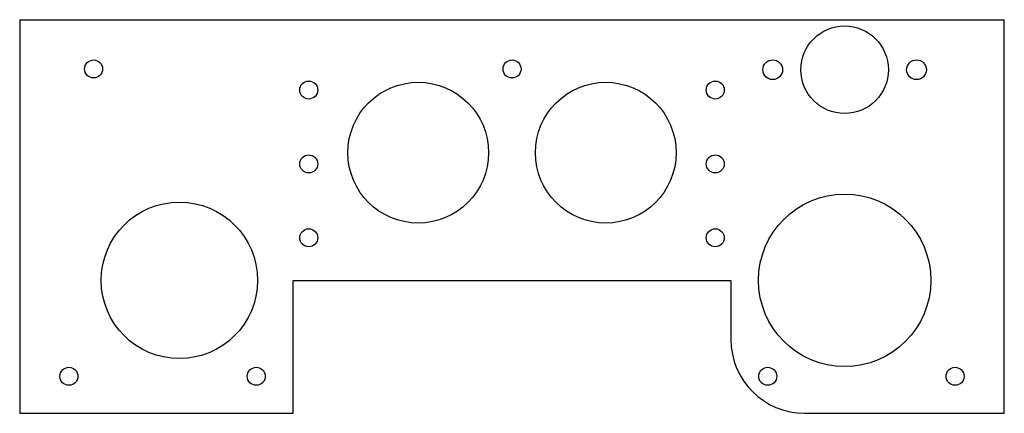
# Model space of a CAD drawing. Header units: millimetres. Extents: x 1 to 201, y 4 to 84.
import ezdxf

# ---------------------------------------------------------------- set-up
doc = ezdxf.new("R2010")
doc.units = ezdxf.units.MM

msp = doc.modelspace()

# ---------------------------------------------------------------- linework, layer by layer
at = {"color": 7, "linetype": 'Continuous', "lineweight": 25}
for p, q in [((1.42, 83.88), (1.42, 4)), ((1.42, 83.88), (201.42, 83.88)), ((201.42, 4), (201.42, 83.88)), ((56.97, 30.98), (145.87, 30.98)), ((56.97, 4), (56.97, 30.98)), ((145.87, 30.98), (145.87, 19)), ((1.42, 4), (56.97, 4)), ((160.87, 4), (201.42, 4))]:
    msp.add_line(p, q, dxfattribs=at)
for centre, radius in [((168.98, 73.73), 8.89), ((16.42, 73.88), 1.83), ((101.42, 73.88), 1.83), ((154.37, 73.73), 2), ((183.58, 73.73), 2), ((60.14, 69.61), 1.83), ((82.37, 56.89), 14.29), ((120.47, 56.89), 14.29), ((142.69, 69.61), 1.83), ((60.14, 54.61), 1.83), ((142.69, 54.61), 1.83), ((168.98, 30.98), 17.5), ((33.85, 30.98), 15.88), ((60.14, 39.61), 1.83), ((142.69, 39.61), 1.83), ((11.42, 11.5), 1.83), ((49.47, 11.5), 1.83), ((153.37, 11.5), 1.83), ((191.42, 11.5), 1.83)]:
    msp.add_circle(centre, radius, dxfattribs=at)
msp.add_arc((160.87, 19), 15, 180, 270, dxfattribs=at)

doc.saveas('drawing.dxf')
